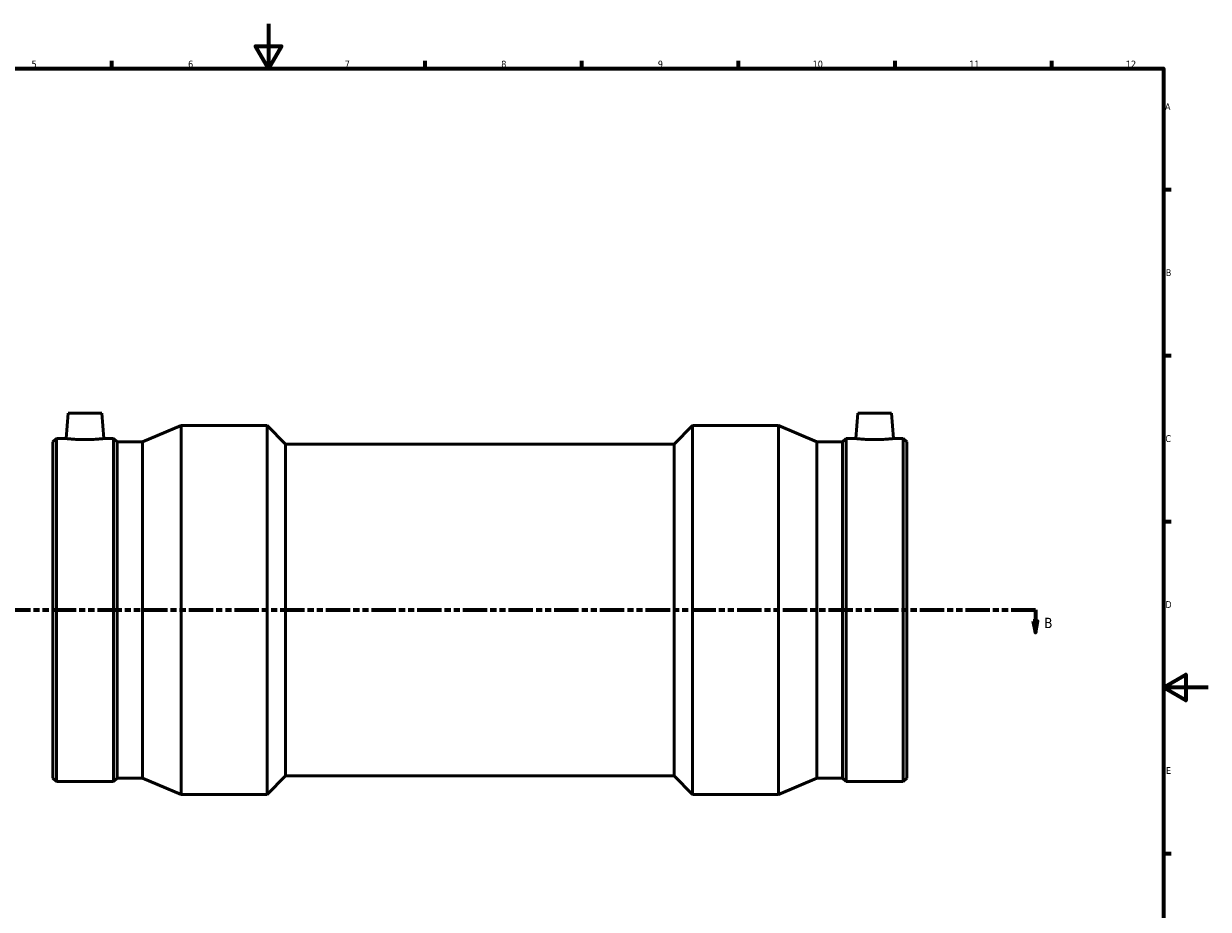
# Model space of a CAD drawing. Header units: millimetres. Extents: x -147 to 1342, y -198 to 1351.
# Tile 3 of 7: x 311 to 841, y 198 to 594. Entities that reach past the tile are written whole.
import ezdxf

# ---------------------------------------------------------------- set-up
doc = ezdxf.new("R2010")
doc.units = ezdxf.units.MM
doc.linetypes.add('DOUBLE_DASH_CHAIN', pattern=[1.2403, 0.6614, -0.0827, 0.1654, -0.0827, 0.1654, -0.0827])
for name, color, linetype, lineweight in [('Border (ANSI)', 7, 'Continuous', 70), ('Section Line (ANSI)', 7, 'DOUBLE_DASH_CHAIN', 70), ('Visible (ANSI)', 7, 'Continuous', 50)]:
    doc.layers.add(name, color=color, linetype=linetype, lineweight=lineweight)
doc.styles.add('Label Text (ANSI)', font='tahoma.ttf')
doc.styles.add('Note Text (ANSI)', font='tahoma.ttf')

# ---------------------------------------------------------------- blocks, each defined once
blk = doc.blocks.new('Borders Default Border')
at = {"layer": 'Border (ANSI)'}
for p, q in [((350.42, 574), (350.42, 577.45)), ((490.58, 574), (490.58, 577.45)), ((560.67, 574), (560.67, 577.45)), ((630.75, 574), (630.75, 577.45)), ((700.83, 574), (700.83, 577.45)), ((770.92, 574), (770.92, 577.45)), ((821, 519.75), (824.45, 519.75)), ((821, 445.5), (824.45, 445.5)), ((821, 371.25), (824.45, 371.25)), ((821, 222.75), (824.45, 222.75))]:
    blk.add_line(p, q, dxfattribs=at)
at = {"layer": 'Border (ANSI)', "flags": 128}
for points in [[(420.5, 594), (420.5, 574), (414.73, 584), (426.27, 584), (420.5, 574)], [(20, 20), (20, 574), (821, 574), (821, 20), (20, 20)], [(841, 297), (821, 297), (831, 302.77), (831, 291.23), (821, 297)]]:
    blk.add_lwpolyline(points, dxfattribs=at)
at = {"layer": 'Border (ANSI)', "attachment_point": 7, "style": 'Note Text (ANSI)'}
for s, insert, char_height in [('5', (314.48, 574.34), 3.05), ('6', (384.49, 574.34), 3.05), ('7', (454.6, 574.4), 3.05), ('8', (524.63, 574.33), 3.05), ('9', (594.7, 574.34), 3.05), ('10', (663.96, 574.34), 3.048), ('11', (734.04, 574.4), 3.048), ('12', (804.13, 574.4), 3.048), ('A', (821.63, 555.35), 3.05), ('B', (821.99, 481.1), 3.05), ('C', (821.8, 406.8), 3.05), ('D', (821.81, 332.6), 3.05), ('E', (822.05, 258.35), 3.05)]:
    blk.add_mtext(s, dxfattribs=dict(at, insert=insert, char_height=char_height))
blk = doc.blocks.new('2dTransSection0')
at = {"layer": 'Section Line (ANSI)', "linetype": 'DOUBLE_DASH_CHAIN', "ltscale": 16.48111}
blk.add_line((241.73, 331.68), (763.61, 331.68), dxfattribs=at)
at = {"layer": 'Section Line (ANSI)', "linetype": 'Continuous'}
for p, q in [((752.77, 331.68), (763.61, 331.68)), ((763.61, 331.68), (763.61, 326.68)), ((762.61, 326.68), (763.61, 321.68)), ((764.61, 326.68), (762.61, 326.68)), ((763.61, 326.68), (763.61, 321.68)), ((763.61, 321.68), (764.61, 326.68))]:
    blk.add_line(p, q, dxfattribs=at)
at = {"layer": 'Section Line (ANSI)', "linetype": 'Continuous', "flags": 128}
blk.add_lwpolyline([(762.61, 326.68), (763.61, 321.68), (764.61, 326.68), (762.61, 326.68)], dxfattribs=at)
at = {"layer": 'Section Line (ANSI)'}
blk.add_solid([(762.61, 326.68), (763.61, 321.68), (764.61, 326.68), (762.61, 326.68)], dxfattribs=at)
at = {"layer": 'Section Line (ANSI)', "insert": (767.57, 323.61), "char_height": 4.57, "attachment_point": 7, "style": 'Label Text (ANSI)'}
blk.add_mtext('B', dxfattribs=at)

msp = doc.modelspace()

# ---------------------------------------------------------------- linework, layer by layer
at = {"layer": 'Visible (ANSI)'}
for p, q in [((330.865, 419.677), (329.878, 408.402)), ((330.865, 419.677), (345.865, 419.677)), ((345.865, 419.677), (346.851, 408.402)), ((684.198, 419.677), (683.211, 408.402)), ((699.198, 419.677), (684.198, 419.677)), ((699.198, 419.677), (700.184, 408.402)), ((364.165, 406.868), (381.331, 414.177)), ((381.331, 249.177), (381.331, 414.177)), ((381.331, 414.177), (419.876, 414.177)), ((419.876, 249.177), (419.876, 414.177)), ((428.126, 405.927), (419.876, 414.177)), ((601.936, 405.927), (610.186, 414.177)), ((610.186, 249.177), (610.186, 414.177)), ((610.186, 414.177), (648.731, 414.177)), ((648.731, 249.177), (648.731, 414.177)), ((665.898, 406.868), (648.731, 414.177)), ((324.031, 406.868), (325.566, 408.402)), ((325.566, 254.952), (325.566, 408.402)), ((325.566, 408.402), (329.878, 408.402)), ((346.851, 408.402), (351.163, 408.402)), ((351.163, 254.952), (351.163, 408.402)), ((352.698, 406.868), (351.163, 408.402)), ((677.365, 406.868), (678.899, 408.402)), ((678.899, 254.952), (678.899, 408.402)), ((678.899, 408.402), (683.211, 408.402)), ((700.184, 408.402), (704.497, 408.402)), ((704.497, 254.952), (704.497, 408.402)), ((706.031, 406.868), (704.497, 408.402)), ((324.031, 256.487), (324.031, 406.868)), ((352.698, 256.487), (352.698, 406.868)), ((352.698, 406.868), (364.165, 406.868)), ((364.165, 256.487), (364.165, 406.868)), ((428.126, 257.427), (428.126, 405.927)), ((428.126, 405.927), (601.936, 405.927)), ((601.936, 257.427), (601.936, 405.927)), ((665.898, 256.487), (665.898, 406.868)), ((665.898, 406.868), (677.365, 406.868)), ((677.365, 256.487), (677.365, 406.868)), ((706.031, 256.487), (706.031, 406.868)), ((324.031, 256.487), (325.566, 254.952)), ((325.566, 254.952), (351.163, 254.952)), ((352.698, 256.487), (351.163, 254.952)), ((352.698, 256.487), (364.165, 256.487)), ((364.165, 256.487), (381.331, 249.177)), ((428.126, 257.427), (419.876, 249.177)), ((428.126, 257.427), (601.936, 257.427)), ((601.936, 257.427), (610.186, 249.177)), ((665.898, 256.487), (648.731, 249.177)), ((665.898, 256.487), (677.365, 256.487)), ((677.365, 256.487), (678.899, 254.952)), ((678.899, 254.952), (704.497, 254.952)), ((706.031, 256.487), (704.497, 254.952)), ((381.331, 249.177), (419.876, 249.177)), ((610.186, 249.177), (648.731, 249.177))]:
    msp.add_line(p, q, dxfattribs=at)
for points, knots in [([(346.851, 408.402), (346.851, 408.402), (346.639, 408.378), (345.776, 408.289), (345.126, 408.225), (343.622, 408.106), (342.668, 408.042), (340.574, 407.952), (339.434, 407.927), (337.295, 407.927), (336.155, 407.952), (334.061, 408.042), (333.107, 408.106), (331.603, 408.225), (330.953, 408.289), (330.09, 408.378), (329.878, 408.402), (329.878, 408.402)], [1.2829671, 1.2829671, 1.2829671, 1.2829671, 1.6035276, 1.6035276, 1.9240882, 1.9240882, 2.2450112, 2.2450112, 2.5659341, 2.5659341, 2.8868571, 2.8868571, 3.20778, 3.20778, 3.5283406, 3.5283406, 3.8489012, 3.8489012, 3.8489012, 3.8489012]), ([(691.698, 407.927), (690.628, 407.927), (689.488, 407.952), (687.395, 408.042), (686.44, 408.106), (684.937, 408.225), (684.286, 408.289), (683.423, 408.378), (683.211, 408.402), (683.211, 408.402)], [0, 0, 0, 0, 0.320923, 0.320923, 0.6418459, 0.6418459, 0.9624065, 0.9624065, 1.2829671, 1.2829671, 1.2829671, 1.2829671]), ([(700.184, 408.402), (700.184, 408.402), (699.972, 408.378), (699.11, 408.289), (698.459, 408.225), (696.955, 408.106), (696.001, 408.042), (693.907, 407.952), (692.768, 407.927), (691.698, 407.927)], [3.8489012, 3.8489012, 3.8489012, 3.8489012, 4.1694617, 4.1694617, 4.4900223, 4.4900223, 4.8109453, 4.8109453, 5.1318682, 5.1318682, 5.1318682, 5.1318682])]:
    msp.add_open_spline(points, degree=3, knots=knots, dxfattribs=at)

# ---------------------------------------------------------------- block references
msp.add_blockref('Borders Default Border', (0, 0))
at = {"layer": 'Section Line (ANSI)'}
msp.add_blockref('2dTransSection0', (0, 0), dxfattribs=at)

doc.saveas('drawing.dxf')
